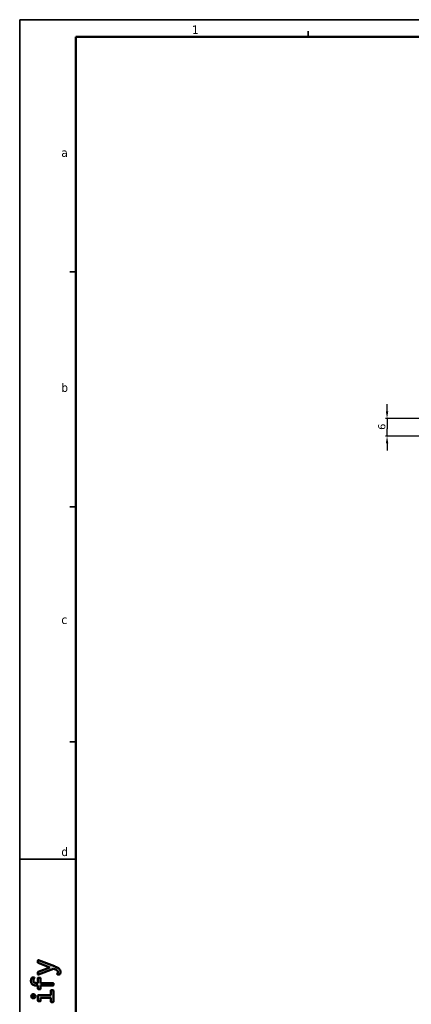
# Model space of a CAD drawing. Header units: millimetres. Extents: x 0 to 841, y 0 to 590.
# Tile 6 of 26: x 0 to 137, y 246 to 590. Entities that reach past the tile are written whole.
import ezdxf

# ---------------------------------------------------------------- set-up
doc = ezdxf.new("R2010")
doc.units = ezdxf.units.MM
doc.layers.get('0').update_dxf_attribs({"lineweight": 25})
for name, color, linetype, lineweight in [('Dimensions(ISO)', 7, 'Continuous', 25), ('Sketch Geometry(ISO)', 7, 'Continuous', 50), ('Symbols(ISO)', 7, 'Continuous', 25)]:
    doc.layers.add(name, color=color, linetype=linetype, lineweight=lineweight)
doc.layers.add('Hatch', color=7, linetype='Continuous', lineweight=9, true_color=0x1e1e47)
doc.styles.add('LG.Philips.Title', font='verdana.ttf', dxfattribs={"width": 0.9})
doc.styles.add('Philips-dimensions', font='verdana.ttf')
doc.dimstyles.new('Philips-Oss', dxfattribs={"dimtxt": 2.5, "dimasz": 2.5, "dimexe": 0.5, "dimexo": 0, "dimgap": 0.5, "dimtad": 1, "dimtoh": 1, "dimrnd": 1e-08, "dimdsep": 46, "dimtxsty": 'Philips-dimensions', "dimcen": 0.09, "dimdle": 10, "dimclrd": 7, "dimclre": 7, "dimclrt": 7, "dimazin": 2, "dimtfac": 1, "dimtmove": 0, "dimatfit": 3, "dimfxl": 1, "dimtolj": 1, "dimlwd": 25, "dimlwe": 25, "dimarcsym": 0})

# ---------------------------------------------------------------- blocks, each defined once
blk = doc.blocks.new('*D21')
at = {"layer": 'Defpoints', "color": 0, "linetype": 'Continuous', "transparency": 16777216}
for p in [(236.14, 450.8), (128.53, 444.7), (158.83, 444.7)]:
    blk.add_point(p, dxfattribs=at)
at = {"layer": 'Dimensions(ISO)', "color": 7, "linetype": 'Continuous', "lineweight": 25, "transparency": 16777216}
for p, q in [((128.53, 453.3), (128.53, 455.8)), ((236.14, 450.8), (128.03, 450.8)), ((128.53, 450.8), (128.53, 448.3)), ((128.53, 448.3), (128.53, 447.2)), ((128.53, 444.7), (128.53, 447.2)), ((158.83, 444.7), (128.03, 444.7)), ((128.53, 442.2), (128.53, 439.7))]:
    blk.add_line(p, q, dxfattribs=at)
at = {"layer": 'Dimensions(ISO)', "color": 7, "linetype": 'Continuous', "transparency": 16777216}
for points in [[(128.11, 453.3), (128.95, 453.3), (128.53, 450.8)], [(128.11, 442.2), (128.95, 442.2), (128.53, 444.7)]]:
    blk.add_solid(points, dxfattribs=at)
at = {"layer": 'Dimensions(ISO)', "color": 7, "linetype": 'Continuous', "lineweight": 25, "transparency": 16777216, "insert": (125.43, 446.86), "char_height": 2.5, "attachment_point": 1, "rotation": 90, "style": 'Philips-dimensions'}
blk.add_mtext('\\A1;6', dxfattribs=at)
blk = doc.blocks.new('Borders A1')
at = {"layer": 'Hatch'}
h = blk.add_hatch(color=256, dxfattribs=at)
edge = h.paths.add_edge_path()
edge.add_line((13.75, 257.39), (13.76, 257.42))
edge.add_line((13.76, 257.42), (13.77, 257.48))
edge.add_line((13.77, 257.48), (13.78, 257.52))
edge.add_line((13.78, 257.52), (13.79, 257.56))
edge.add_line((13.79, 257.56), (13.8, 257.59))
edge.add_line((13.8, 257.59), (13.8, 257.62))
edge.add_line((13.8, 257.62), (13.8, 257.65))
edge.add_line((13.8, 257.65), (13.8, 257.68))
edge.add_line((13.8, 257.68), (13.8, 257.72))
edge.add_line((13.8, 257.72), (13.79, 257.76))
edge.add_line((13.79, 257.76), (13.79, 257.8))
edge.add_line((13.79, 257.8), (13.78, 257.83))
edge.add_line((13.78, 257.83), (13.77, 257.85))
edge.add_line((13.77, 257.85), (13.76, 257.89))
edge.add_line((13.76, 257.89), (13.74, 257.93))
edge.add_line((13.74, 257.93), (13.72, 257.96))
edge.add_line((13.72, 257.96), (13.71, 258))
edge.add_line((13.71, 258), (13.68, 258.04))
edge.add_line((13.68, 258.04), (13.66, 258.07))
edge.add_line((13.66, 258.07), (13.63, 258.11))
edge.add_line((13.63, 258.11), (13.59, 258.15))
edge.add_line((13.59, 258.15), (13.54, 258.19))
edge.add_line((13.54, 258.19), (13.49, 258.24))
edge.add_line((13.49, 258.24), (13.44, 258.27))
edge.add_line((13.44, 258.27), (13.39, 258.3))
edge.add_line((13.39, 258.3), (13.33, 258.34))
edge.add_line((13.33, 258.34), (13.3, 258.35))
edge.add_line((13.3, 258.35), (12.92, 258.52))
edge.add_line((12.92, 258.52), (12.23, 258.78))
edge.add_line((12.23, 258.78), (7, 256.73))
edge.add_arc((6.96, 256.84), 0.12, 180, 291.4447, ccw=False)
edge.add_line((6.84, 256.84), (6.84, 257.55))
edge.add_arc((6.96, 257.55), 0.12, 111.5157, 180, ccw=False)
edge.add_line((6.92, 257.67), (10.97, 259.26))
edge.add_line((10.97, 259.26), (6.92, 260.8))
edge.add_arc((6.96, 260.92), 0.12, 180, 249.1938, ccw=False)
edge.add_line((6.84, 260.92), (6.84, 261.63))
edge.add_arc((6.96, 261.63), 0.12, 69.2356, 180, ccw=False)
edge.add_line((7, 261.74), (12.57, 259.63))
edge.add_line((12.57, 259.63), (12.94, 259.49))
edge.add_line((12.94, 259.49), (13.26, 259.36))
edge.add_line((13.26, 259.36), (13.39, 259.31))
edge.add_line((13.39, 259.31), (13.48, 259.27))
edge.add_line((13.48, 259.27), (13.56, 259.24))
edge.add_line((13.56, 259.24), (13.63, 259.21))
edge.add_line((13.63, 259.21), (13.72, 259.15))
edge.add_line((13.72, 259.15), (13.82, 259.1))
edge.add_line((13.82, 259.1), (13.96, 259.01))
edge.add_line((13.96, 259.01), (14.05, 258.94))
edge.add_line((14.05, 258.94), (14.13, 258.87))
edge.add_line((14.13, 258.87), (14.22, 258.78))
edge.add_line((14.22, 258.78), (14.28, 258.72))
edge.add_line((14.28, 258.72), (14.36, 258.63))
edge.add_line((14.36, 258.63), (14.41, 258.55))
edge.add_line((14.41, 258.55), (14.48, 258.46))
edge.add_line((14.48, 258.46), (14.54, 258.35))
edge.add_line((14.54, 258.35), (14.58, 258.26))
edge.add_line((14.58, 258.26), (14.63, 258.15))
edge.add_line((14.63, 258.15), (14.66, 258.04))
edge.add_line((14.66, 258.04), (14.69, 257.91))
edge.add_line((14.69, 257.91), (14.71, 257.8))
edge.add_line((14.71, 257.8), (14.71, 257.74))
edge.add_line((14.71, 257.74), (14.71, 257.6))
edge.add_line((14.71, 257.6), (14.7, 257.51))
edge.add_line((14.7, 257.51), (14.68, 257.4))
edge.add_line((14.68, 257.4), (14.66, 257.3))
edge.add_line((14.66, 257.3), (14.64, 257.22))
edge.add_line((14.64, 257.22), (14.63, 257.16))
edge.add_line((14.63, 257.16), (14.59, 257.07))
edge.add_line((14.59, 257.07), (14.54, 256.95))
edge.add_arc((14.35, 257.03), 0.21, 270, 336.7467, ccw=False)
edge.add_line((14.35, 256.82), (13.72, 256.82))
edge.add_arc((13.72, 256.94), 0.12, 165.1623, 270, ccw=False)
edge.add_line((13.6, 256.97), (13.62, 257.03))
edge.add_line((13.62, 257.03), (13.64, 257.08))
edge.add_line((13.64, 257.08), (13.65, 257.11))
edge.add_line((13.65, 257.11), (13.66, 257.14))
edge.add_line((13.66, 257.14), (13.68, 257.18))
edge.add_line((13.68, 257.18), (13.69, 257.21))
edge.add_line((13.69, 257.21), (13.71, 257.26))
edge.add_line((13.71, 257.26), (13.72, 257.3))
edge.add_line((13.72, 257.3), (13.74, 257.35))
edge.add_line((13.74, 257.35), (13.75, 257.39))
h = blk.add_hatch(color=256, dxfattribs=at)
edge = h.paths.add_edge_path()
edge.add_line((6.87, 252.9), (6.18, 252.9))
edge.add_line((6.18, 252.9), (6.14, 252.9))
edge.add_line((6.14, 252.9), (6.09, 252.9))
edge.add_line((6.09, 252.9), (5.97, 252.91))
edge.add_line((5.97, 252.91), (5.86, 252.93))
edge.add_line((5.86, 252.93), (5.71, 252.95))
edge.add_line((5.71, 252.95), (5.55, 253))
edge.add_line((5.55, 253), (5.39, 253.05))
edge.add_line((5.39, 253.05), (5.25, 253.12))
edge.add_line((5.25, 253.12), (5.15, 253.17))
edge.add_line((5.15, 253.17), (5.01, 253.27))
edge.add_line((5.01, 253.27), (4.92, 253.34))
edge.add_line((4.92, 253.34), (4.84, 253.42))
edge.add_line((4.84, 253.42), (4.77, 253.5))
edge.add_line((4.77, 253.5), (4.71, 253.57))
edge.add_line((4.71, 253.57), (4.65, 253.66))
edge.add_line((4.65, 253.66), (4.63, 253.68))
edge.add_line((4.63, 253.68), (4.61, 253.72))
edge.add_line((4.61, 253.72), (4.59, 253.77))
edge.add_line((4.59, 253.77), (4.56, 253.81))
edge.add_line((4.56, 253.81), (4.54, 253.86))
edge.add_line((4.54, 253.86), (4.52, 253.92))
edge.add_line((4.52, 253.92), (4.5, 253.97))
edge.add_line((4.5, 253.97), (4.49, 254.01))
edge.add_line((4.49, 254.01), (4.47, 254.07))
edge.add_line((4.47, 254.07), (4.46, 254.14))
edge.add_line((4.46, 254.14), (4.45, 254.18))
edge.add_line((4.45, 254.18), (4.44, 254.23))
edge.add_line((4.44, 254.23), (4.43, 254.29))
edge.add_line((4.43, 254.29), (4.43, 254.34))
edge.add_line((4.43, 254.34), (4.42, 254.41))
edge.add_line((4.42, 254.41), (4.42, 254.52))
edge.add_line((4.42, 254.52), (4.42, 254.61))
edge.add_line((4.42, 254.61), (4.43, 254.69))
edge.add_line((4.43, 254.69), (4.43, 254.78))
edge.add_line((4.43, 254.78), (4.44, 254.87))
edge.add_line((4.44, 254.87), (4.47, 255.01))
edge.add_line((4.47, 255.01), (4.48, 255.09))
edge.add_line((4.48, 255.09), (4.51, 255.18))
edge.add_line((4.51, 255.18), (4.53, 255.25))
edge.add_line((4.53, 255.25), (4.55, 255.32))
edge.add_line((4.55, 255.32), (4.58, 255.38))
edge.add_line((4.58, 255.38), (4.61, 255.46))
edge.add_line((4.61, 255.46), (4.64, 255.52))
edge.add_line((4.64, 255.52), (4.67, 255.57))
edge.add_line((4.67, 255.57), (4.7, 255.63))
edge.add_line((4.7, 255.63), (4.71, 255.65))
edge.add_line((4.71, 255.65), (4.73, 255.67))
edge.add_line((4.73, 255.67), (4.74, 255.68))
edge.add_line((4.74, 255.68), (4.75, 255.7))
edge.add_line((4.75, 255.7), (4.77, 255.72))
edge.add_line((4.77, 255.72), (4.79, 255.74))
edge.add_line((4.79, 255.74), (4.81, 255.75))
edge.add_line((4.81, 255.75), (4.84, 255.76))
edge.add_line((4.84, 255.76), (4.9, 255.77))
edge.add_line((4.9, 255.77), (4.94, 255.77))
edge.add_line((4.94, 255.77), (5.49, 255.77))
edge.add_line((5.49, 255.77), (5.52, 255.77))
edge.add_line((5.52, 255.77), (5.55, 255.76))
edge.add_line((5.55, 255.76), (5.58, 255.75))
edge.add_line((5.58, 255.75), (5.6, 255.74))
edge.add_line((5.6, 255.74), (5.62, 255.72))
edge.add_line((5.62, 255.72), (5.63, 255.7))
edge.add_line((5.63, 255.7), (5.64, 255.67))
edge.add_line((5.64, 255.67), (5.65, 255.63))
edge.add_line((5.65, 255.63), (5.64, 255.59))
edge.add_line((5.64, 255.59), (5.63, 255.57))
edge.add_line((5.63, 255.57), (5.59, 255.51))
edge.add_line((5.59, 255.51), (5.54, 255.43))
edge.add_line((5.54, 255.43), (5.48, 255.33))
edge.add_line((5.48, 255.33), (5.43, 255.23))
edge.add_line((5.43, 255.23), (5.4, 255.15))
edge.add_line((5.4, 255.15), (5.36, 255.04))
edge.add_line((5.36, 255.04), (5.33, 254.93))
edge.add_line((5.33, 254.93), (5.31, 254.82))
edge.add_line((5.31, 254.82), (5.3, 254.73))
edge.add_line((5.3, 254.73), (5.29, 254.65))
edge.add_line((5.29, 254.65), (5.29, 254.51))
edge.add_line((5.29, 254.51), (5.3, 254.4))
edge.add_line((5.3, 254.4), (5.33, 254.29))
edge.add_line((5.33, 254.29), (5.38, 254.19))
edge.add_line((5.38, 254.19), (5.42, 254.11))
edge.add_line((5.42, 254.11), (5.46, 254.07))
edge.add_line((5.46, 254.07), (5.53, 254))
edge.add_line((5.53, 254), (5.64, 253.93))
edge.add_line((5.64, 253.93), (5.75, 253.87))
edge.add_line((5.75, 253.87), (5.88, 253.84))
edge.add_line((5.88, 253.84), (5.93, 253.82))
edge.add_line((5.93, 253.82), (5.99, 253.81))
edge.add_line((5.99, 253.81), (6.06, 253.81))
edge.add_line((6.06, 253.81), (6.18, 253.8))
edge.add_line((6.18, 253.8), (6.87, 253.8))
edge.add_line((6.87, 253.8), (6.87, 255.56))
edge.add_arc((6.97, 255.56), 0.105, 90, 180, ccw=False)
edge.add_line((6.97, 255.66), (7.63, 255.66))
edge.add_arc((7.63, 255.56), 0.105, 0, 90, ccw=False)
edge.add_line((7.74, 255.56), (7.74, 253.8))
edge.add_line((7.74, 253.8), (12.13, 253.8))
edge.add_arc((12.13, 253.7), 0.105, 0, 90, ccw=False)
edge.add_line((12.23, 253.7), (12.23, 253.01))
edge.add_arc((12.13, 253.01), 0.105, -90, 0, ccw=False)
edge.add_line((12.13, 252.9), (7.74, 252.9))
edge.add_line((7.74, 252.9), (7.74, 251.75))
edge.add_arc((7.63, 251.75), 0.105, -90, 0, ccw=False)
edge.add_line((7.63, 251.64), (6.97, 251.64))
edge.add_arc((6.97, 251.75), 0.105, 180, 270, ccw=False)
edge.add_line((6.87, 251.75), (6.87, 252.9))
h = blk.add_hatch(color=256, dxfattribs=at)
edge = h.paths.add_edge_path()
edge.add_line((11.33, 249.59), (11.33, 251.19))
edge.add_arc((11.44, 251.19), 0.105, 90, 180, ccw=False)
edge.add_line((11.44, 251.29), (12.13, 251.29))
edge.add_arc((12.13, 251.19), 0.105, 0, 90, ccw=False)
edge.add_line((12.23, 251.19), (12.23, 247.26))
edge.add_arc((12.13, 247.26), 0.105, -90, 0, ccw=False)
edge.add_line((12.13, 247.15), (11.44, 247.15))
edge.add_arc((11.44, 247.26), 0.105, 180, 270, ccw=False)
edge.add_line((11.33, 247.26), (11.33, 248.69))
edge.add_line((11.33, 248.69), (7.77, 248.69))
edge.add_line((7.77, 248.69), (7.77, 247.53))
edge.add_arc((7.67, 247.53), 0.105, -90, 0, ccw=False)
edge.add_line((7.67, 247.42), (6.97, 247.42))
edge.add_arc((6.97, 247.53), 0.105, 180, 270, ccw=False)
edge.add_line((6.87, 247.53), (6.87, 249.48))
edge.add_arc((6.97, 249.48), 0.105, 90, 180, ccw=False)
edge.add_line((6.97, 249.59), (11.33, 249.59))
h = blk.add_hatch(color=256, dxfattribs=at)
edge = h.paths.add_edge_path()
edge.add_arc((5.24, 249.2), 0.735, 0, 360)
at = {"layer": 'Sketch Geometry(ISO)', "color": 7, "linetype": 'Continuous', "lineweight": 35}
for p, q in [((840.5, 590.03), (0.5, 590.03)), ((0.5, 590.03), (0.5, 0.5)), ((101, 584), (101, 586)), ((18, 502), (20, 502)), ((18, 420), (20, 420)), ((18, 338), (20, 338)), ((0.5, 297), (20, 297))]:
    blk.add_line(p, q, dxfattribs=at)
at = {"layer": 'Sketch Geometry(ISO)', "color": 1, "linetype": 'Continuous', "lineweight": 50, "true_color": 0xff0000}
for p, q in [((20, 584), (20, 10)), ((831, 584), (20, 584))]:
    blk.add_line(p, q, dxfattribs=at)
at = {"layer": 'Sketch Geometry(ISO)'}
for p, q in [((6.84, 261.63), (6.84, 260.92)), ((12.57, 259.63), (7, 261.74)), ((6.92, 260.8), (10.97, 259.26)), ((10.97, 259.26), (6.92, 257.67)), ((7, 256.73), (12.23, 258.78)), ((12.23, 258.78), (12.92, 258.52)), ((12.94, 259.49), (12.57, 259.63)), ((12.92, 258.52), (13.3, 258.35)), ((13.26, 259.36), (12.94, 259.49)), ((13.39, 259.31), (13.26, 259.36)), ((13.3, 258.35), (13.33, 258.34)), ((13.33, 258.34), (13.39, 258.3)), ((13.48, 259.27), (13.39, 259.31)), ((13.39, 258.3), (13.44, 258.27)), ((13.44, 258.27), (13.49, 258.24)), ((13.56, 259.24), (13.48, 259.27)), ((13.49, 258.24), (13.54, 258.19)), ((13.54, 258.19), (13.59, 258.15)), ((13.63, 259.21), (13.56, 259.24)), ((13.59, 258.15), (13.63, 258.11)), ((13.72, 259.15), (13.63, 259.21)), ((13.63, 258.11), (13.66, 258.07)), ((13.66, 258.07), (13.68, 258.04)), ((13.68, 258.04), (13.71, 258)), ((13.71, 258), (13.72, 257.96)), ((13.82, 259.1), (13.72, 259.15)), ((13.72, 257.96), (13.74, 257.93)), ((13.74, 257.93), (13.76, 257.89)), ((13.76, 257.89), (13.77, 257.85)), ((13.77, 257.85), (13.78, 257.83)), ((13.78, 257.83), (13.79, 257.8)), ((13.79, 257.8), (13.79, 257.76)), ((13.79, 257.76), (13.8, 257.72)), ((13.96, 259.01), (13.82, 259.1)), ((14.05, 258.94), (13.96, 259.01)), ((14.13, 258.87), (14.05, 258.94)), ((14.22, 258.78), (14.13, 258.87)), ((14.28, 258.72), (14.22, 258.78)), ((14.36, 258.63), (14.28, 258.72)), ((14.41, 258.55), (14.36, 258.63)), ((14.48, 258.46), (14.41, 258.55)), ((14.54, 258.35), (14.48, 258.46)), ((14.58, 258.26), (14.54, 258.35)), ((14.63, 258.15), (14.58, 258.26)), ((14.66, 258.04), (14.63, 258.15)), ((14.69, 257.91), (14.66, 258.04)), ((14.71, 257.8), (14.69, 257.91)), ((14.71, 257.74), (14.71, 257.8)), ((14.71, 257.6), (14.71, 257.74)), ((4.43, 254.69), (4.42, 254.61)), ((4.42, 254.61), (4.42, 254.52)), ((4.42, 254.52), (4.42, 254.41)), ((4.42, 254.41), (4.43, 254.34)), ((4.44, 254.87), (4.43, 254.78)), ((4.43, 254.78), (4.43, 254.69)), ((4.43, 254.34), (4.43, 254.29)), ((4.47, 255.01), (4.44, 254.87)), ((4.48, 255.09), (4.47, 255.01)), ((4.51, 255.18), (4.48, 255.09)), ((4.53, 255.25), (4.51, 255.18)), ((4.55, 255.32), (4.53, 255.25)), ((4.58, 255.38), (4.55, 255.32)), ((4.61, 255.46), (4.58, 255.38)), ((4.64, 255.52), (4.61, 255.46)), ((4.67, 255.57), (4.64, 255.52)), ((4.7, 255.63), (4.67, 255.57)), ((4.71, 255.65), (4.7, 255.63)), ((4.73, 255.67), (4.71, 255.65)), ((4.74, 255.68), (4.73, 255.67)), ((4.75, 255.7), (4.74, 255.68)), ((4.77, 255.72), (4.75, 255.7)), ((4.79, 255.74), (4.77, 255.72)), ((4.81, 255.75), (4.79, 255.74)), ((4.84, 255.76), (4.81, 255.75)), ((4.9, 255.77), (4.84, 255.76)), ((4.94, 255.77), (4.9, 255.77)), ((5.49, 255.77), (4.94, 255.77)), ((5.29, 254.65), (5.3, 254.73)), ((5.29, 254.51), (5.29, 254.65)), ((5.3, 254.4), (5.29, 254.51)), ((5.3, 254.73), (5.31, 254.82)), ((5.33, 254.29), (5.3, 254.4)), ((5.31, 254.82), (5.33, 254.93)), ((5.33, 254.93), (5.36, 255.04)), ((5.36, 255.04), (5.4, 255.15)), ((5.4, 255.15), (5.43, 255.23)), ((5.43, 255.23), (5.48, 255.33)), ((5.48, 255.33), (5.54, 255.43)), ((5.52, 255.77), (5.49, 255.77)), ((5.55, 255.76), (5.52, 255.77)), ((5.54, 255.43), (5.59, 255.51)), ((5.58, 255.75), (5.55, 255.76)), ((5.6, 255.74), (5.58, 255.75)), ((5.59, 255.51), (5.63, 255.57)), ((5.62, 255.72), (5.6, 255.74)), ((5.63, 255.7), (5.62, 255.72)), ((5.64, 255.67), (5.63, 255.7)), ((5.63, 255.57), (5.64, 255.59)), ((5.65, 255.63), (5.64, 255.67)), ((5.64, 255.59), (5.65, 255.63)), ((6.84, 257.55), (6.84, 256.84)), ((6.87, 255.56), (6.87, 253.8)), ((7.63, 255.66), (6.97, 255.66)), ((7.74, 253.8), (7.74, 255.56)), ((13.62, 257.03), (13.6, 256.97)), ((13.64, 257.08), (13.62, 257.03)), ((13.65, 257.11), (13.64, 257.08)), ((13.66, 257.14), (13.65, 257.11)), ((13.68, 257.18), (13.66, 257.14)), ((13.69, 257.21), (13.68, 257.18)), ((13.71, 257.26), (13.69, 257.21)), ((13.72, 257.3), (13.71, 257.26)), ((13.74, 257.35), (13.72, 257.3)), ((13.72, 256.82), (14.35, 256.82)), ((13.75, 257.39), (13.74, 257.35)), ((13.76, 257.42), (13.75, 257.39)), ((13.77, 257.48), (13.76, 257.42)), ((13.78, 257.52), (13.77, 257.48)), ((13.79, 257.56), (13.78, 257.52)), ((13.8, 257.59), (13.79, 257.56)), ((13.8, 257.72), (13.8, 257.68)), ((13.8, 257.68), (13.8, 257.65)), ((13.8, 257.65), (13.8, 257.62)), ((13.8, 257.62), (13.8, 257.59)), ((14.54, 256.95), (14.59, 257.07)), ((14.59, 257.07), (14.63, 257.16)), ((14.63, 257.16), (14.64, 257.22)), ((14.64, 257.22), (14.66, 257.3)), ((14.66, 257.3), (14.68, 257.4)), ((14.68, 257.4), (14.7, 257.51)), ((14.7, 257.51), (14.71, 257.6)), ((4.43, 254.29), (4.44, 254.23)), ((4.44, 254.23), (4.45, 254.18)), ((4.45, 254.18), (4.46, 254.14)), ((4.46, 254.14), (4.47, 254.07)), ((4.47, 254.07), (4.49, 254.01)), ((4.49, 254.01), (4.5, 253.97)), ((4.5, 253.97), (4.52, 253.92)), ((4.52, 253.92), (4.54, 253.86)), ((4.54, 253.86), (4.56, 253.81)), ((4.56, 253.81), (4.59, 253.77)), ((4.59, 253.77), (4.61, 253.72)), ((4.61, 253.72), (4.63, 253.68)), ((4.63, 253.68), (4.65, 253.66)), ((4.65, 253.66), (4.71, 253.57)), ((4.71, 253.57), (4.77, 253.5)), ((4.77, 253.5), (4.84, 253.42)), ((4.84, 253.42), (4.92, 253.34)), ((4.92, 253.34), (5.01, 253.27)), ((5.01, 253.27), (5.15, 253.17)), ((5.15, 253.17), (5.25, 253.12)), ((5.25, 253.12), (5.39, 253.05)), ((5.38, 254.19), (5.33, 254.29)), ((5.42, 254.11), (5.38, 254.19)), ((5.39, 253.05), (5.55, 253)), ((5.46, 254.07), (5.42, 254.11)), ((5.53, 254), (5.46, 254.07)), ((5.64, 253.93), (5.53, 254)), ((5.55, 253), (5.71, 252.95)), ((5.75, 253.87), (5.64, 253.93)), ((5.71, 252.95), (5.86, 252.93)), ((5.88, 253.84), (5.75, 253.87)), ((5.86, 252.93), (5.97, 252.91)), ((5.93, 253.82), (5.88, 253.84)), ((5.99, 253.81), (5.93, 253.82)), ((5.97, 252.91), (6.09, 252.9)), ((6.06, 253.81), (5.99, 253.81)), ((6.18, 253.8), (6.06, 253.81)), ((6.09, 252.9), (6.14, 252.9)), ((6.14, 252.9), (6.18, 252.9)), ((6.87, 253.8), (6.18, 253.8)), ((6.18, 252.9), (6.87, 252.9)), ((6.87, 252.9), (6.87, 251.75)), ((6.97, 251.64), (7.63, 251.64)), ((12.13, 253.8), (7.74, 253.8)), ((7.74, 251.75), (7.74, 252.9)), ((7.74, 252.9), (12.13, 252.9)), ((11.33, 251.19), (11.33, 249.59)), ((12.13, 251.29), (11.44, 251.29)), ((12.23, 253.01), (12.23, 253.7)), ((12.23, 247.26), (12.23, 251.19)), ((6.87, 249.48), (6.87, 247.53)), ((11.33, 249.59), (6.97, 249.59)), ((7.77, 247.53), (7.77, 248.69)), ((7.77, 248.69), (11.33, 248.69)), ((11.33, 248.69), (11.33, 247.26)), ((6.97, 247.42), (7.67, 247.42)), ((11.44, 247.15), (12.13, 247.15))]:
    blk.add_line(p, q, dxfattribs=at)
blk.add_circle((5.24, 249.2), 0.735, dxfattribs=at)
for centre, radius, start, end in [((6.96, 261.63), 0.12, 69.2356, 180), ((6.96, 260.92), 0.12, 180, 249.1938), ((6.96, 257.55), 0.12, 111.5157, 180), ((6.96, 256.84), 0.12, 180, 291.4447), ((6.97, 255.56), 0.105, 90, 180), ((7.63, 255.56), 0.105, 0, 90), ((13.72, 256.94), 0.12, 165.1623, 270), ((14.35, 257.03), 0.21, 270, 336.7467), ((6.97, 251.75), 0.105, 180, 270), ((7.63, 251.75), 0.105, 270, 0), ((11.44, 251.19), 0.105, 90, 180), ((12.13, 253.7), 0.105, 0, 90), ((12.13, 253.01), 0.105, 270, 0), ((12.13, 251.19), 0.105, 0, 90), ((6.97, 249.48), 0.105, 90, 180), ((6.97, 247.53), 0.105, 180, 270), ((7.67, 247.53), 0.105, 270, 0), ((11.44, 247.26), 0.105, 180, 270), ((12.13, 247.26), 0.105, 270, 0)]:
    blk.add_arc(centre, radius, start, end, dxfattribs=at)
at = {"layer": 'Symbols(ISO)', "color": 3, "true_color": 0x00ff00, "char_height": 3, "attachment_point": 7, "style": 'LG.Philips.Title'}
for s, insert in [('\\fVerdana|b0|i0;\\H3.0000;1', (60.5, 585)), ('\\fVerdana|b0|i0;\\H3.0000;a', (15, 542.06)), ('\\fVerdana|b0|i0;\\H3.0000;b', (15, 460.06)), ('\\fVerdana|b0|i0;\\H3.0000;c', (15, 379.05)), ('\\fVerdana|b0|i0;\\H3.0000;d', (15, 298.06))]:
    blk.add_mtext(s, dxfattribs=dict(at, insert=insert))

msp = doc.modelspace()

# ---------------------------------------------------------------- block references
msp.add_blockref('Borders A1', (0, 0))

# ---------------------------------------------------------------- dimensions: what is measured, and where the dimension line sits
at = {"layer": 'Dimensions(ISO)', "color": 7, "linetype": 'Continuous', "lineweight": 25}
dim = msp.add_linear_dim(base=(128.529, 444.698), p1=(236.141, 450.798), p2=(158.835, 444.698), angle=90, dimstyle='Philips-Oss', override={"dimgap": 0.5, "dimtoh": 0, "dimdec": 0, "dimtol": 0, "dimlim": 0, "dimtp": 0, "dimtm": 0, "dimtdec": 2, "dimtofl": 0}, dxfattribs=at)
dim.commit()
dim.dimension.update_dxf_attribs({"geometry": '*D21', "text_midpoint": (128.529, 447.748), "dimtype": 160})

doc.saveas('drawing.dxf')
